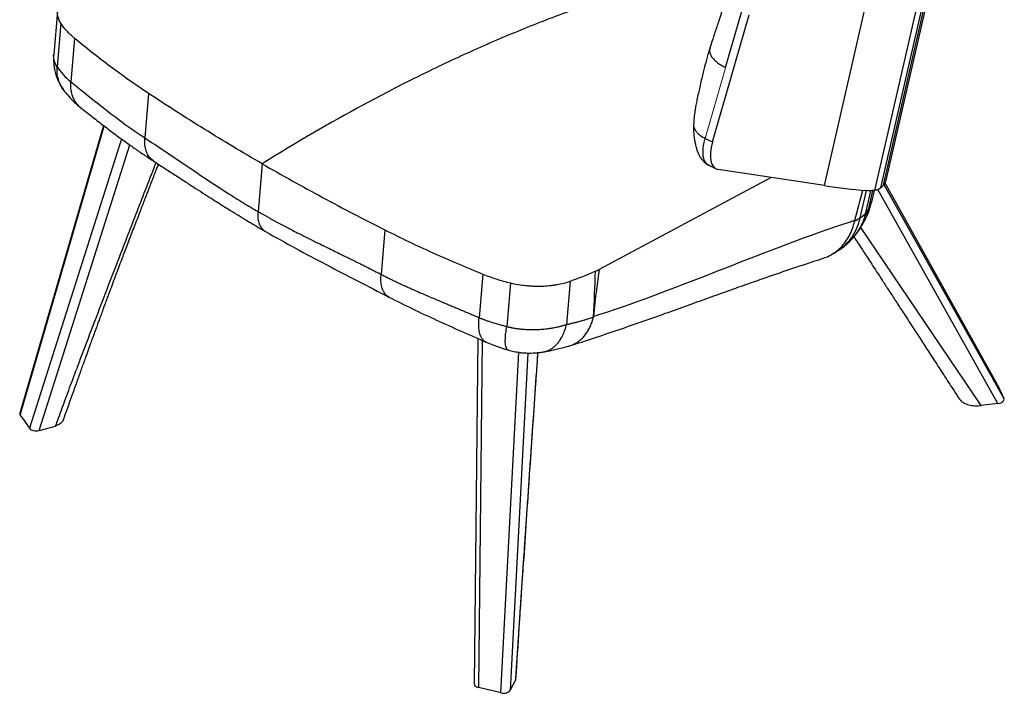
# Model space of a CAD drawing. Header units: millimetres. Extents: x 8 to 414, y 7 to 290.
# Tile 9 of 10: x 281 to 367, y 165 to 225. Entities that reach past the tile are written whole.
import ezdxf

# ---------------------------------------------------------------- set-up
doc = ezdxf.new("R2010")
doc.units = ezdxf.units.MM

msp = doc.modelspace()

# ---------------------------------------------------------------- linework, layer by layer
at = {"color": 7, "linetype": 'Continuous', "lineweight": 25}
for p, q in [((357.121, 210.627), (366.672, 252.215)), ((356.866, 210.067), (366.225, 250.819)), ((356.632, 209.826), (365.863, 250.019)), ((356.121, 209.61), (365.16, 248.971)), ((351.667, 210.029), (358.989, 241.91)), ((284.202, 225.375), (283.872, 221.551)), ((342.975, 220.413), (344.4, 225.357)), ((341.819, 213.867), (345.043, 225.053)), ((284.5, 224.308), (284.168, 220.475)), ((285.707, 222.98), (285.376, 219.152)), ((292.223, 218.134), (291.885, 214.227)), ((288.248, 215.322), (280.897, 190.012)), ((340.176, 215.456), (340.176, 215.466)), ((302.218, 211.951), (301.854, 207.742)), ((341.499, 211.82), (342.142, 211.516)), ((351.667, 210.029), (342.325, 211.461)), ((346.992, 210.746), (331.854, 202.661)), ((366.901, 192.516), (357.001, 210.297)), ((355.863, 208.72), (356.066, 209.606)), ((355.843, 208.652), (355.866, 208.735)), ((355, 206.564), (355.074, 206.702)), ((313.012, 206.133), (312.674, 202.226)), ((352.34, 203.987), (352.721, 204.217)), ((321.628, 202.244), (321.297, 198.415)), ((324.057, 201.473), (323.725, 197.639)), ((329.307, 201.628), (328.978, 197.815)), ((321.18, 196.59), (320.854, 166.219)), ((366.908, 192.5), (367.456, 191.316)), ((366.935, 190.874), (365.465, 190.696)), ((280.932, 189.83), (281.177, 189.481)), ((281.177, 189.481), (281.736, 188.685)), ((282.58, 188.5), (284.037, 188.889)), ((324.498, 166.527), (324.014, 165.645)), ((322.613, 165.561), (321.233, 165.884)), ((323.216, 165.42), (322.613, 165.561))]:
    msp.add_line(p, q, dxfattribs=at)
at = {"color": 144, "linetype": 'Continuous', "lineweight": 18}
for p, q in [((341.176, 214.171), (342.968, 220.389)), ((302.218, 211.951), (301.854, 207.742)), ((302.595, 205.962), (302.504, 205.998))]:
    msp.add_line(p, q, dxfattribs=at)
at = {"color": 8, "linetype": 'Continuous', "lineweight": 25}
for p, q in [((280.932, 189.83), (288.319, 215.267)), ((289.839, 214.132), (281.736, 188.685)), ((341.185, 214.167), (341.819, 213.867)), ((282.58, 188.5), (290.573, 213.603)), ((366.935, 190.874), (356.384, 209.686)), ((356.903, 210.13), (367.456, 191.316)), ((366.908, 192.5), (357, 210.296)), ((354.817, 207.203), (355.365, 209.589)), ((355.322, 207.628), (355.771, 209.583)), ((355.581, 208.013), (355.945, 209.597)), ((365.465, 190.696), (354.868, 206.349)), ((321.561, 196.422), (321.233, 165.884)), ((323.216, 165.42), (324.796, 195.37)), ((325.578, 195.307), (324.014, 165.645))]:
    msp.add_line(p, q, dxfattribs=at)
at = {"color": 144, "linetype": 'Continuous', "lineweight": 18}
msp.add_ellipse((342.794, 214.534), major_axis=(1.299, 2.712), ratio=0.461037, start_param=1.919118, end_param=3.144093, dxfattribs=at)
at = {"color": 7, "linetype": 'Continuous', "lineweight": 25}
for centre, major_axis, ratio, start_param, end_param in [((343.438, 214.23), (1.299, 2.712), 0.461037, 1.919118, 3.280475), ((275.227, 250.94), (89.722, -39.394), 0.145793, 5.792716, 5.874772), ((1732.137, 6594.831), (1411.666, 6496.313), 0.008244, 3.32638, 3.328597), ((310.096, -3120.586), (22.561, 3325.942), 0.005854, 0.040297, 0.064123), ((366.275, 192.407), (0.652, 0.016), 0.532187, 0.226195, 0.272451), ((366.825, 191.215), (0.649, 0.026), 0.537429, 4.861653, 6.502263), ((281.507, 189.961), (0.618, 0.006), 0.561261, 2.974145, 3.510122), ((282.314, 188.812), (0.62, 0.001), 0.558478, 3.514015, 5.154624), ((321.454, 166.217), (0.6, 0.001), 0.596722, 3.133728, 4.334684), ((323.443, 165.752), (0.601, 0.007), 0.593599, 4.31973, 5.960339)]:
    msp.add_ellipse(centre, major_axis=major_axis, ratio=ratio, start_param=start_param, end_param=end_param, dxfattribs=at)
at = {"color": 144, "linetype": 'Continuous', "lineweight": 18}
msp.add_open_spline([(337.498, 228.036), (334.621, 227.225), (331.724, 226.279), (327.346, 224.659), (325.882, 224.085), (322.942, 222.871), (321.47, 222.231), (318.52, 220.886), (317.042, 220.181), (314.082, 218.706), (312.599, 217.936), (308.151, 215.532), (305.184, 213.804), (302.218, 211.951)], degree=3, knots=[0, 0, 0, 0, 0.25, 0.25, 0.375, 0.375, 0.5, 0.5, 0.625, 0.625, 0.75, 0.75, 1, 1, 1, 1], dxfattribs=at)
at = {"color": 7, "linetype": 'Continuous', "lineweight": 25}
for points, knots in [([(337.498, 228.036), (334.621, 227.225), (331.724, 226.279), (327.346, 224.659), (325.882, 224.085), (322.942, 222.871), (321.47, 222.231), (318.52, 220.886), (317.042, 220.181), (314.082, 218.706), (312.599, 217.936), (308.151, 215.532), (305.184, 213.804), (302.218, 211.951)], [0, 0, 0, 0, 0.25, 0.25, 0.375, 0.375, 0.5, 0.5, 0.625, 0.625, 0.75, 0.75, 1, 1, 1, 1]), ([(284.5, 224.308), (284.422, 224.428), (284.36, 224.547), (284.265, 224.787), (284.232, 224.907), (284.205, 225.088), (284.199, 225.148), (284.197, 225.239), (284.197, 225.269), (284.199, 225.329), (284.201, 225.359), (284.215, 225.508), (284.241, 225.625), (284.322, 225.855), (284.376, 225.968), (284.48, 226.134), (284.518, 226.189), (284.601, 226.296), (284.645, 226.349), (284.789, 226.503), (284.897, 226.602), (285.138, 226.79), (285.271, 226.88), (285.417, 226.965)], [0, 0, 0, 0, 0.125, 0.125, 0.25, 0.25, 0.3125, 0.3125, 0.34375, 0.34375, 0.375, 0.375, 0.5, 0.5, 0.625, 0.625, 0.6875, 0.6875, 0.75, 0.75, 0.875, 0.875, 1, 1, 1, 1]), ([(343.153, 226.9), (343.104, 226.758), (343.016, 226.5), (342.903, 226.147), (342.814, 225.87), (342.738, 225.632), (342.663, 225.395), (342.571, 225.104), (342.475, 224.794), (342.377, 224.491), (342.289, 224.228), (342.201, 223.965), (342.097, 223.655), (341.96, 223.248), (341.788, 222.731), (341.669, 222.353), (341.603, 222.147)], [0, 0, 0, 0, 0.08957, 0.163, 0.221255, 0.264973, 0.315466, 0.378669, 0.454448, 0.518027, 0.572641, 0.619236, 0.679749, 0.763816, 0.870788, 1, 1, 1, 1]), ([(285.707, 222.98), (285.454, 223.192), (285.228, 223.408), (284.826, 223.851), (284.65, 224.077), (284.5, 224.308)], [0, 0, 0, 0, 0.5, 0.5, 1, 1, 1, 1]), ([(292.223, 218.134), (291.049, 218.913), (289.919, 219.706), (287.747, 221.322), (286.705, 222.144), (285.707, 222.98)], [0, 0, 0, 0, 0.5, 0.5, 1, 1, 1, 1]), ([(341.603, 222.147), (341.544, 221.955), (341.435, 221.6), (341.295, 221.108), (341.185, 220.701), (341.101, 220.377), (341.035, 220.113), (340.95, 219.768), (340.839, 219.297), (340.708, 218.721), (340.58, 218.143), (340.467, 217.616), (340.376, 217.19), (340.322, 216.88), (340.285, 216.634), (340.245, 216.334), (340.202, 215.934), (340.181, 215.631), (340.169, 215.462)], [0, 0, 0, 0, 0.087729, 0.162448, 0.224175, 0.272804, 0.309645, 0.345082, 0.431377, 0.526657, 0.608212, 0.693026, 0.763425, 0.797771, 0.827941, 0.869855, 0.927147, 1, 1, 1, 1]), ([(283.873, 221.556), (283.863, 221.379), (283.846, 221.055), (283.882, 220.616), (283.936, 220.276), (283.996, 220.016), (284.063, 219.777), (284.151, 219.518), (284.286, 219.197), (284.481, 218.815), (284.666, 218.551), (284.769, 218.404)], [0, 0, 0, 0, 0.159633, 0.29111, 0.393833, 0.467724, 0.53031, 0.615447, 0.711976, 0.840097, 1, 1, 1, 1]), ([(284.768, 218.405), (284.858, 218.289), (285.019, 218.081), (285.257, 217.806), (285.461, 217.586), (285.67, 217.376), (285.926, 217.136), (286.136, 216.965), (286.253, 216.87)], [0, 0, 0, 0, 0.220026, 0.395513, 0.527335, 0.646225, 0.803946, 1, 1, 1, 1]), ([(302.218, 211.951), (300.483, 212.953), (298.782, 213.969), (295.451, 216.03), (293.819, 217.075), (292.223, 218.134)], [0, 0, 0, 0, 0.5, 0.5, 1, 1, 1, 1]), ([(286.253, 216.87), (286.6, 216.598), (287.273, 216.071), (288.277, 215.296), (289.238, 214.57), (290.158, 213.894), (291.036, 213.271), (291.867, 212.7), (292.417, 212.341), (292.681, 212.169)], [0, 0, 0, 0, 0.173556, 0.336908, 0.49001, 0.632847, 0.765435, 0.887805, 1, 1, 1, 1]), ([(340.171, 215.456), (340.168, 215.418), (340.151, 215.192), (340.157, 214.797), (340.204, 214.299), (340.275, 213.868), (340.357, 213.5), (340.457, 213.156), (340.559, 212.892), (340.659, 212.687), (340.738, 212.545), (340.84, 212.388), (340.954, 212.242), (341.081, 212.106), (341.2, 212.003), (341.329, 211.911), (341.417, 211.864), (341.462, 211.84)], [0, 0, 0, 0, 0.028487, 0.167017, 0.287767, 0.392491, 0.48206, 0.557847, 0.648654, 0.684208, 0.721885, 0.769319, 0.831372, 0.872008, 0.92082, 0.959299, 1, 1, 1, 1]), ([(291.885, 214.227), (293.483, 213.195), (295.109, 212.073), (297.598, 210.404), (298.436, 209.849), (299.707, 209.038), (300.133, 208.772), (300.776, 208.379), (300.99, 208.249), (301.421, 207.993), (301.637, 207.867), (301.854, 207.742)], [0, 0, 0, 0, 0.5, 0.5, 0.75, 0.75, 0.875, 0.875, 0.9375, 0.9375, 1, 1, 1, 1]), ([(341.529, 211.817), (341.505, 211.824), (341.404, 211.854), (341.266, 211.987), (341.121, 212.214), (341.028, 212.511), (340.985, 212.867), (340.996, 213.266), (341.054, 213.705), (341.135, 214.014), (341.176, 214.171)], [0, 0, 0, 0, 0.042599, 0.182582, 0.318234, 0.457939, 0.591563, 0.72915, 0.862577, 1, 1, 1, 1]), ([(284.037, 188.889), (284.23, 189.417), (284.637, 190.533), (285.298, 192.314), (286.065, 194.36), (286.993, 196.809), (288.126, 199.776), (289.487, 203.312), (291.031, 207.299), (292.185, 210.268), (292.812, 211.876), (292.877, 212.042)], [0, 0, 0, 0, 0.068512, 0.144606, 0.23085, 0.333522, 0.461975, 0.615317, 0.791633, 0.97855, 1, 1, 1, 1]), ([(284.74, 189.474), (284.842, 189.76), (285.096, 190.472), (285.491, 191.577), (285.914, 192.757), (286.303, 193.839), (286.641, 194.776), (286.931, 195.578), (287.176, 196.255), (287.396, 196.863), (287.589, 197.392), (287.751, 197.836), (287.872, 198.169), (287.958, 198.404), (288.017, 198.564), (288.074, 198.721), (288.145, 198.914), (288.24, 199.173), (288.359, 199.498), (288.499, 199.878), (288.651, 200.289), (288.934, 201.053), (289.335, 202.131), (289.833, 203.454), (290.311, 204.711), (290.79, 205.959), (291.192, 207), (291.503, 207.806), (291.706, 208.33), (291.893, 208.816), (292.059, 209.244), (292.202, 209.616), (292.319, 209.918), (292.413, 210.162), (292.494, 210.372), (292.578, 210.588), (292.671, 210.83), (292.775, 211.099), (292.895, 211.409), (293, 211.681), (293.067, 211.853), (293.087, 211.905)], [0, 0, 0, 0, 0.037967, 0.094558, 0.146845, 0.194829, 0.23851, 0.271624, 0.301749, 0.328885, 0.352786, 0.372608, 0.388281, 0.39734, 0.404049, 0.409766, 0.418334, 0.42999, 0.444441, 0.461869, 0.480885, 0.499634, 0.564333, 0.625498, 0.67773, 0.733636, 0.793217, 0.817629, 0.841825, 0.863575, 0.882742, 0.899326, 0.913327, 0.923221, 0.931796, 0.941316, 0.952024, 0.963919, 0.977097, 0.993086, 1, 1, 1, 1]), ([(292.68, 212.169), (293.023, 211.947), (293.687, 211.518), (294.651, 210.891), (295.552, 210.306), (296.391, 209.764), (297.163, 209.268), (297.868, 208.819), (298.508, 208.414), (299.085, 208.053), (299.585, 207.743), (300.01, 207.482), (300.366, 207.264), (300.692, 207.067), (301.012, 206.874), (301.351, 206.672), (301.714, 206.457), (302.1, 206.23), (302.367, 206.076), (302.504, 205.996)], [0, 0, 0, 0, 0.107909, 0.208867, 0.302871, 0.38992, 0.470012, 0.541904, 0.607084, 0.665549, 0.717298, 0.757828, 0.793003, 0.823387, 0.854487, 0.887698, 0.92302, 0.960454, 1, 1, 1, 1]), ([(302.218, 211.951), (303.953, 210.95), (305.72, 209.964), (309.318, 208.024), (311.149, 207.071), (313.012, 206.133)], [0, 0, 0, 0, 0.5, 0.5, 1, 1, 1, 1]), ([(357.117, 210.628), (357.092, 210.531), (357.038, 210.322), (356.927, 210.156), (356.866, 210.067)], [0, 0, 0, 0, 0.461096, 1, 1, 1, 1]), ([(355.164, 206.871), (355.226, 206.985), (355.415, 207.328), (355.631, 207.869), (355.747, 208.304), (355.795, 208.487)], [0, 0, 0, 0, 0.22406, 0.674527, 1, 1, 1, 1]), ([(355.322, 207.628), (355.327, 207.634), (355.337, 207.646), (355.354, 207.667), (355.372, 207.691), (355.391, 207.718), (355.413, 207.749), (355.436, 207.782), (355.465, 207.826), (355.498, 207.878), (355.531, 207.931), (355.558, 207.975), (355.574, 208.001), (355.581, 208.013)], [0, 0, 0, 0, 0.0509224, 0.1086671, 0.1732402, 0.2446461, 0.3228881, 0.4079687, 0.4998897, 0.6559412, 0.791299, 0.9059773, 1, 1, 1, 1]), ([(302.506, 205.998), (302.499, 206.001), (302.391, 206.045), (302.228, 206.21), (302.028, 206.491), (301.9, 206.854), (301.832, 207.27), (301.847, 207.584), (301.854, 207.742)], [0, 0, 0, 0, 0.013971, 0.211165, 0.408296, 0.605474, 0.802701, 1, 1, 1, 1]), ([(301.854, 207.742), (301.922, 207.703), (302.058, 207.624), (302.265, 207.507), (302.475, 207.389), (302.687, 207.271), (302.902, 207.152), (303.119, 207.033), (303.34, 206.913), (303.563, 206.792), (303.789, 206.672), (304.018, 206.55), (304.25, 206.428), (304.55, 206.272), (304.97, 206.056), (305.561, 205.756), (306.31, 205.38), (307.082, 204.998), (307.806, 204.644), (308.408, 204.35), (308.955, 204.083), (309.446, 203.843), (309.898, 203.622), (310.325, 203.411), (310.743, 203.204), (311.15, 203.001), (311.546, 202.802), (311.932, 202.607), (312.306, 202.416), (312.553, 202.289), (312.674, 202.226)], [0, 0, 0, 0, 0.019572, 0.039371, 0.059397, 0.07965, 0.100129, 0.120836, 0.14177, 0.162932, 0.184321, 0.205937, 0.227782, 0.249854, 0.290715, 0.34601, 0.415741, 0.499908, 0.560375, 0.615619, 0.66564, 0.710438, 0.750014, 0.788846, 0.826636, 0.863386, 0.899097, 0.933768, 0.967402, 1, 1, 1, 1]), ([(354.325, 206.898), (354.366, 206.924), (354.449, 206.976), (354.548, 207.039), (354.621, 207.086), (354.67, 207.116), (354.718, 207.145), (354.768, 207.174), (354.8, 207.193), (354.817, 207.203)], [0, 0, 0, 0, 0.250067, 0.50014, 0.597535, 0.696208, 0.79617, 0.897431, 1, 1, 1, 1]), ([(354.817, 207.203), (354.829, 207.209), (354.853, 207.222), (354.888, 207.242), (354.919, 207.262), (354.948, 207.281), (354.975, 207.299), (355, 207.317), (355.022, 207.334), (355.042, 207.35), (355.061, 207.366), (355.077, 207.381), (355.093, 207.396), (355.108, 207.411), (355.122, 207.425), (355.136, 207.438), (355.148, 207.45), (355.164, 207.466), (355.186, 207.486), (355.216, 207.514), (355.249, 207.547), (355.286, 207.585), (355.31, 207.613), (355.322, 207.628)], [0, 0, 0, 0, 0.059829, 0.116401, 0.169719, 0.219784, 0.2666, 0.310169, 0.350495, 0.387583, 0.421441, 0.452075, 0.479498, 0.508968, 0.536917, 0.563353, 0.58828, 0.611706, 0.663797, 0.728664, 0.806318, 0.896762, 1, 1, 1, 1]), ([(331.363, 198.529), (331.523, 198.58), (331.682, 198.632), (331.842, 198.683), (339.143, 201.029), (346.673, 204.513), (353.974, 206.859), (354.098, 206.899), (354.221, 206.938), (354.344, 206.978)], [0.113167, 0.113167, 0.113167, 0.113167, 0.1207573, 0.1207573, 0.1207573, 0.4678319, 0.4678319, 0.4678319, 0.4736997, 0.4736997, 0.4736997, 0.4736997]), ([(351.57, 203.641), (351.759, 203.711), (352.139, 203.852), (352.659, 204.18), (353.132, 204.588), (353.544, 205.079), (353.884, 205.637), (354.153, 206.243), (354.268, 206.682), (354.325, 206.898)], [0, 0, 0, 0, 0.141935, 0.284885, 0.42961, 0.574797, 0.719103, 0.861232, 1, 1, 1, 1]), ([(354.371, 205.648), (354.431, 205.724), (354.536, 205.858), (354.664, 206.038), (354.774, 206.201), (354.883, 206.371), (354.956, 206.492), (355, 206.564)], [0, 0, 0, 0, 0.230556, 0.4091143, 0.5362715, 0.7257322, 1, 1, 1, 1]), ([(302.505, 205.996), (303.377, 205.502), (305.122, 204.516), (307.838, 203.08), (310.594, 201.657), (312.444, 200.702), (313.368, 200.225)], [0, 0, 0, 0, 0.250102, 0.500171, 0.750143, 1, 1, 1, 1]), ([(313.012, 206.133), (314.381, 205.443), (315.784, 204.774), (318.656, 203.478), (320.125, 202.85), (321.628, 202.244)], [0, 0, 0, 0, 0.5, 0.5, 1, 1, 1, 1]), ([(352.721, 204.217), (352.86, 204.301), (353.192, 204.503), (353.541, 204.784), (353.762, 204.993), (353.827, 205.057), (353.846, 205.076), (353.862, 205.092), (353.879, 205.109), (353.947, 205.177), (354.117, 205.348), (354.26, 205.516), (354.371, 205.648)], [0, 0, 0, 0, 0.215689, 0.517049, 0.609839, 0.626988, 0.639632, 0.644815, 0.660755, 0.698019, 0.763918, 1, 1, 1, 1]), ([(354.267, 205.53), (354.336, 205.425), (354.472, 205.216), (354.68, 204.896), (354.907, 204.549), (355.167, 204.149), (355.482, 203.666), (355.854, 203.094), (356.285, 202.43), (356.769, 201.687), (357.304, 200.865), (357.89, 199.964), (358.528, 198.983), (359.195, 197.955), (359.891, 196.885), (360.611, 195.777), (361.374, 194.602), (362.181, 193.361), (362.911, 192.238), (363.371, 191.529), (363.548, 191.256)], [0, 0, 0, 0, 0.022516, 0.044469, 0.067986, 0.09614, 0.128932, 0.169993, 0.216573, 0.268672, 0.326289, 0.389425, 0.45808, 0.532254, 0.605094, 0.682572, 0.764687, 0.85144, 0.942829, 1, 1, 1, 1]), ([(329.277, 195.94), (329.971, 196.164), (331.403, 196.625), (333.526, 197.343), (335.63, 198.073), (337.651, 198.789), (339.593, 199.484), (341.46, 200.154), (343.206, 200.779), (344.838, 201.359), (346.359, 201.893), (347.823, 202.398), (349.228, 202.873), (350.47, 203.285), (351.246, 203.534), (351.57, 203.639)], [0, 0, 0, 0, 0.091654, 0.18905, 0.28318, 0.374043, 0.461637, 0.545958, 0.627005, 0.698418, 0.767077, 0.832982, 0.896131, 0.956528, 1, 1, 1, 1]), ([(312.674, 202.226), (312.729, 202.198), (312.84, 202.141), (313.009, 202.055), (313.183, 201.967), (313.362, 201.878), (313.545, 201.788), (313.734, 201.696), (313.928, 201.603), (314.126, 201.509), (314.33, 201.413), (314.539, 201.316), (314.779, 201.206), (315.101, 201.06), (315.554, 200.858), (316.165, 200.59), (316.798, 200.319), (317.386, 200.07), (317.862, 199.869), (318.3, 199.686), (318.698, 199.52), (319.064, 199.367), (319.409, 199.222), (319.743, 199.081), (320.07, 198.943), (320.388, 198.808), (320.698, 198.675), (321, 198.544), (321.199, 198.458), (321.297, 198.415)], [0, 0, 0, 0, 0.0200214, 0.0405784, 0.0616713, 0.0833002, 0.1054654, 0.1281671, 0.1514055, 0.1751807, 0.1994929, 0.2243423, 0.2497289, 0.2850693, 0.3385199, 0.4100827, 0.4997606, 0.5591503, 0.6138583, 0.6638845, 0.7092289, 0.7498915, 0.7885992, 0.8263126, 0.8630328, 0.8987605, 0.9334969, 0.967243, 1, 1, 1, 1]), ([(321.628, 202.244), (322.007, 202.09), (322.4, 201.949), (323.209, 201.692), (323.627, 201.576), (324.057, 201.473)], [0, 0, 0, 0, 0.5, 0.5, 1, 1, 1, 1]), ([(324.057, 201.473), (324.278, 201.419), (324.502, 201.373), (324.955, 201.297), (325.184, 201.266), (325.531, 201.231), (325.647, 201.221), (325.822, 201.209), (325.881, 201.206), (325.997, 201.199), (326.056, 201.197), (326.346, 201.187), (326.576, 201.186), (327.03, 201.2), (327.255, 201.215), (327.588, 201.248), (327.699, 201.261), (327.916, 201.291), (328.023, 201.307), (328.339, 201.362), (328.542, 201.406), (328.935, 201.506), (329.125, 201.563), (329.307, 201.628)], [0, 0, 0, 0, 0.125, 0.125, 0.25, 0.25, 0.3125, 0.3125, 0.34375, 0.34375, 0.375, 0.375, 0.5, 0.5, 0.625, 0.625, 0.6875, 0.6875, 0.75, 0.75, 0.875, 0.875, 1, 1, 1, 1]), ([(313.368, 200.225), (314.048, 199.881), (315.408, 199.193), (317.537, 198.206), (319.704, 197.236), (321.168, 196.594), (321.9, 196.272)], [0, 0, 0, 0, 0.250176, 0.500231, 0.750236, 1, 1, 1, 1]), ([(321.297, 198.415), (321.319, 198.406), (321.367, 198.385), (321.444, 198.354), (321.533, 198.319), (321.633, 198.281), (321.744, 198.24), (321.866, 198.196), (322, 198.149), (322.147, 198.1), (322.305, 198.049), (322.487, 197.993), (322.683, 197.934), (322.887, 197.875), (323.079, 197.82), (323.258, 197.769), (323.425, 197.723), (323.58, 197.68), (323.678, 197.652), (323.725, 197.639)], [0, 0, 0, 0, 0.02947, 0.063487, 0.102052, 0.145168, 0.192836, 0.24506, 0.301842, 0.363185, 0.429093, 0.499568, 0.587289, 0.669601, 0.746502, 0.817991, 0.884069, 0.944738, 1, 1, 1, 1]), ([(328.978, 197.815), (329.01, 197.822), (329.077, 197.835), (329.18, 197.857), (329.289, 197.881), (329.402, 197.908), (329.52, 197.936), (329.643, 197.966), (329.772, 197.999), (329.905, 198.035), (330.042, 198.072), (330.238, 198.127), (330.474, 198.196), (330.733, 198.273), (330.946, 198.339), (331.115, 198.392), (331.24, 198.432), (331.31, 198.454), (331.337, 198.463)], [0, 0, 0, 0, 0.039957, 0.082138, 0.126546, 0.173182, 0.222046, 0.27314, 0.326464, 0.382019, 0.439806, 0.499826, 0.629645, 0.740884, 0.833539, 0.907611, 0.963098, 1, 1, 1, 1]), ([(329.137, 195.9), (329.151, 195.903), (329.225, 195.921), (329.355, 195.964), (329.528, 196.032), (329.764, 196.146), (330.058, 196.33), (330.394, 196.623), (330.677, 196.956), (330.907, 197.311), (331.087, 197.667), (331.239, 198.052), (331.312, 198.328), (331.348, 198.467)], [0, 0, 0, 0, 0.0127347, 0.0685604, 0.1249297, 0.1817622, 0.3057658, 0.4366455, 0.5731345, 0.6782952, 0.7850132, 0.8925117, 1, 1, 1, 1]), ([(323.725, 197.639), (323.749, 197.633), (323.797, 197.621), (323.87, 197.604), (323.945, 197.586), (324.022, 197.569), (324.101, 197.553), (324.181, 197.537), (324.263, 197.521), (324.347, 197.506), (324.433, 197.492), (324.521, 197.478), (324.61, 197.465), (324.701, 197.452), (324.794, 197.44), (324.889, 197.429), (324.985, 197.419), (325.12, 197.406), (325.325, 197.389), (325.633, 197.373), (326.036, 197.365), (326.422, 197.375), (326.754, 197.395), (326.998, 197.416), (327.23, 197.441), (327.448, 197.47), (327.655, 197.501), (327.848, 197.535), (328.03, 197.57), (328.199, 197.606), (328.356, 197.642), (328.502, 197.679), (328.636, 197.715), (328.76, 197.749), (328.873, 197.783), (328.944, 197.805), (328.978, 197.815)], [0, 0, 0, 0, 0.013554, 0.027378, 0.041474, 0.055841, 0.07048, 0.085391, 0.100575, 0.116031, 0.131761, 0.147765, 0.164043, 0.180595, 0.197422, 0.214525, 0.231903, 0.249558, 0.287368, 0.342477, 0.41495, 0.504866, 0.551918, 0.597195, 0.640689, 0.682394, 0.722304, 0.760413, 0.796716, 0.831209, 0.863889, 0.894752, 0.923796, 0.951019, 0.976421, 1, 1, 1, 1]), ([(321.9, 196.272), (322.103, 196.188), (322.514, 196.017), (323.17, 195.791), (323.622, 195.649), (323.851, 195.577)], [0, 0, 0, 0, 0.323542, 0.657188, 1, 1, 1, 1]), ([(326.964, 195.41), (327.081, 195.431), (327.34, 195.477), (327.753, 195.561), (328.226, 195.668), (328.696, 195.783), (329.003, 195.864), (329.137, 195.9)], [0, 0, 0, 0, 0.152293, 0.337191, 0.554844, 0.805286, 1, 1, 1, 1]), ([(323.851, 195.577), (324.018, 195.531), (324.327, 195.445), (324.764, 195.37), (325.125, 195.329), (325.407, 195.311), (325.653, 195.304), (325.908, 195.304), (326.217, 195.318), (326.579, 195.35), (326.83, 195.389), (326.964, 195.41)], [0, 0, 0, 0, 0.163562, 0.302512, 0.417052, 0.50775, 0.570146, 0.649167, 0.747774, 0.865523, 1, 1, 1, 1]), ([(326.445, 195.341), (326.407, 194.797), (326.194, 191.707), (325.803, 185.99), (325.292, 178.462), (324.858, 171.995), (324.602, 168.108), (324.501, 166.576), (324.498, 166.527)], [0, 0, 0, 0, 0.056604, 0.32122, 0.59468, 0.840087, 0.994915, 1, 1, 1, 1]), ([(324.522, 166.654), (324.531, 166.783), (324.551, 167.089), (324.58, 167.536), (324.608, 167.956), (324.629, 168.274), (324.647, 168.534), (324.663, 168.785), (324.688, 169.154), (324.722, 169.662), (324.766, 170.332), (324.815, 171.061), (324.868, 171.844), (324.923, 172.668), (324.981, 173.522), (325.038, 174.364), (325.091, 175.158), (325.149, 176.014), (325.21, 176.908), (325.272, 177.816), (325.325, 178.602), (325.373, 179.308), (325.422, 180.015), (325.475, 180.804), (325.535, 181.671), (325.599, 182.608), (325.668, 183.607), (325.743, 184.699), (325.824, 185.885), (325.901, 187.002), (325.972, 188.023), (326.032, 188.892), (326.089, 189.717), (326.141, 190.47), (326.188, 191.149), (326.228, 191.73), (326.262, 192.22), (326.29, 192.625), (326.315, 192.977), (326.336, 193.276), (326.353, 193.522), (326.366, 193.714), (326.377, 193.866), (326.387, 194.011), (326.4, 194.197), (326.417, 194.454), (326.441, 194.794), (326.462, 195.101), (326.476, 195.293), (326.479, 195.345)], [0, 0, 0, 0, 0.013412, 0.032072, 0.046714, 0.057339, 0.065268, 0.073967, 0.083617, 0.10378, 0.127141, 0.1537, 0.180116, 0.209081, 0.239985, 0.26954, 0.297253, 0.323124, 0.359157, 0.390875, 0.418278, 0.44138, 0.464807, 0.492313, 0.523896, 0.55547, 0.59028, 0.628328, 0.669612, 0.714134, 0.745038, 0.776226, 0.804984, 0.831188, 0.854838, 0.875934, 0.891898, 0.906006, 0.91826, 0.928658, 0.937201, 0.943889, 0.948722, 0.953074, 0.959101, 0.96804, 0.979891, 0.994654, 1, 1, 1, 1]), ([(363.541, 191.272), (363.569, 191.23), (363.629, 191.144), (363.767, 191.025), (363.938, 190.918), (364.142, 190.826), (364.372, 190.753), (364.625, 190.702), (364.896, 190.674), (365.18, 190.669), (365.369, 190.687), (365.465, 190.696)], [0, 0, 0, 0, 0.098565, 0.203208, 0.310724, 0.41861, 0.529339, 0.641779, 0.757167, 0.87711, 1, 1, 1, 1]), ([(284.739, 189.475), (284.739, 189.473), (284.728, 189.421), (284.665, 189.323), (284.551, 189.185), (284.392, 189.06), (284.219, 188.961), (284.091, 188.91), (284.037, 188.889)], [0, 0, 0, 0, 0.0076526, 0.2132493, 0.424683, 0.6325319, 0.8463017, 1, 1, 1, 1]), ([(324.498, 166.527), (324.505, 166.55), (324.518, 166.592), (324.517, 166.635), (324.517, 166.655)], [0, 0, 0, 0, 0.540061, 1, 1, 1, 1])]:
    msp.add_open_spline(points, degree=3, knots=knots, dxfattribs=at)
at = {"color": 8, "linetype": 'Continuous', "lineweight": 25}
for points, knots in [([(341.613, 222.145), (341.594, 222.088), (341.549, 221.95), (341.581, 221.71), (341.694, 221.438), (341.897, 221.165), (342.182, 220.898), (342.538, 220.642), (342.829, 220.489), (342.975, 220.413)], [0, 0, 0, 0, 0.103551, 0.252666, 0.402415, 0.552183, 0.701264, 0.85013, 1, 1, 1, 1]), ([(284.168, 220.475), (284.132, 220.533), (284.055, 220.655), (283.991, 220.799), (283.954, 220.902), (283.936, 220.958), (283.919, 221.015), (283.905, 221.073), (283.892, 221.133), (283.881, 221.202), (283.87, 221.29), (283.865, 221.408), (283.864, 221.499), (283.872, 221.55), (283.872, 221.551)], [0, 0, 0, 0, 0.169552, 0.353829, 0.404547, 0.456285, 0.509043, 0.562823, 0.617628, 0.673458, 0.751364, 0.859135, 0.996852, 1, 1, 1, 1]), ([(284.773, 218.408), (284.754, 218.43), (284.642, 218.562), (284.489, 218.839), (284.295, 219.293), (284.166, 219.84), (284.167, 220.267), (284.168, 220.475)], [0, 0, 0, 0, 0.040828, 0.241194, 0.438572, 0.725967, 1, 1, 1, 1]), ([(286.263, 216.883), (286.186, 216.94), (286.013, 217.066), (285.807, 217.336), (285.622, 217.652), (285.468, 218.058), (285.365, 218.554), (285.372, 218.956), (285.376, 219.152)], [0, 0, 0, 0, 0.122119, 0.274646, 0.426042, 0.575225, 0.792572, 1, 1, 1, 1]), ([(341.176, 214.171), (341.048, 214.238), (340.792, 214.372), (340.53, 214.606), (340.348, 214.843), (340.225, 215.08), (340.166, 215.286), (340.173, 215.408), (340.176, 215.456)], [0, 0, 0, 0, 0.1779015, 0.355802, 0.5339321, 0.7105578, 0.88647, 1, 1, 1, 1]), ([(292.685, 212.175), (292.584, 212.247), (292.366, 212.403), (292.124, 212.761), (291.953, 213.202), (291.867, 213.695), (291.879, 214.053), (291.885, 214.227)], [0, 0, 0, 0, 0.183453, 0.395812, 0.604693, 0.806943, 1, 1, 1, 1]), ([(354.987, 206.565), (355.033, 206.636), (355.202, 206.894), (355.409, 207.379), (355.524, 207.804), (355.581, 208.013)], [0, 0, 0, 0, 0.162597, 0.590029, 1, 1, 1, 1]), ([(355.581, 208.013), (355.606, 208.057), (355.663, 208.155), (355.743, 208.332), (355.815, 208.525), (355.847, 208.665), (355.861, 208.728)], [0, 0, 0, 0, 0.204071, 0.455368, 0.753937, 1, 1, 1, 1]), ([(352.718, 204.223), (352.811, 204.276), (353.049, 204.411), (353.393, 204.687), (353.748, 205.037), (354.09, 205.467), (354.398, 205.981), (354.657, 206.575), (354.764, 206.996), (354.817, 207.203)], [0, 0, 0, 0, 0.088352, 0.225877, 0.361968, 0.495962, 0.670281, 0.838608, 1, 1, 1, 1]), ([(354.365, 205.652), (354.414, 205.71), (354.609, 205.941), (354.878, 206.393), (355.156, 206.996), (355.268, 207.42), (355.322, 207.628)], [0, 0, 0, 0, 0.102625, 0.412898, 0.712581, 1, 1, 1, 1]), ([(313.372, 200.233), (313.354, 200.239), (313.223, 200.286), (313.035, 200.478), (312.825, 200.806), (312.698, 201.228), (312.641, 201.702), (312.663, 202.054), (312.674, 202.226)], [0, 0, 0, 0, 0.032843, 0.232458, 0.432073, 0.628417, 0.81853, 1, 1, 1, 1]), ([(321.906, 196.286), (321.872, 196.297), (321.735, 196.339), (321.58, 196.513), (321.433, 196.765), (321.341, 197.033), (321.273, 197.389), (321.244, 197.841), (321.279, 198.227), (321.297, 198.415)], [0, 0, 0, 0, 0.065091, 0.258015, 0.386931, 0.514891, 0.64098, 0.824682, 1, 1, 1, 1]), ([(323.853, 195.584), (323.84, 195.586), (323.791, 195.593), (323.727, 195.667), (323.661, 195.806), (323.618, 196.007), (323.597, 196.259), (323.6, 196.605), (323.634, 197.055), (323.695, 197.447), (323.725, 197.639)], [0, 0, 0, 0, 0.045357, 0.16771, 0.290996, 0.414282, 0.536635, 0.657164, 0.832662, 1, 1, 1, 1]), ([(326.963, 195.413), (326.982, 195.415), (327.096, 195.428), (327.299, 195.495), (327.569, 195.617), (327.823, 195.785), (328.06, 195.993), (328.276, 196.237), (328.488, 196.542), (328.686, 196.913), (328.859, 197.348), (328.939, 197.662), (328.978, 197.815)], [0, 0, 0, 0, 0.0196837, 0.1213251, 0.2234961, 0.3256671, 0.4273085, 0.5279068, 0.6269801, 0.7559171, 0.8804882, 1, 1, 1, 1])]:
    msp.add_open_spline(points, degree=3, knots=knots, dxfattribs=at)
at = {"color": 7, "linetype": 'Continuous', "lineweight": 25}
for points in [[(284.168, 220.475), (284.469, 220.051), (284.875, 219.554), (285.376, 219.152)], [(285.376, 219.152), (287.378, 217.578), (289.541, 215.742), (291.885, 214.227)], [(356.632, 209.826), (356.507, 209.721), (356.333, 209.648), (356.121, 209.61)], [(356.866, 210.067), (356.797, 209.976), (356.718, 209.896), (356.632, 209.826)], [(356.121, 209.61), (355.839, 209.573), (355.561, 209.567), (355.289, 209.591)], [(354.344, 206.978), (354.337, 206.951), (354.331, 206.924), (354.325, 206.898)], [(329.307, 201.628), (330.073, 201.897), (330.808, 202.187), (331.512, 202.496)], [(331.512, 202.496), (331.454, 201.152), (331.396, 199.807), (331.337, 198.463)], [(331.512, 202.496), (331.627, 202.551), (331.741, 202.606), (331.854, 202.661)], [(331.337, 198.463), (331.341, 198.464), (331.345, 198.466), (331.348, 198.467)], [(331.351, 198.467), (331.357, 198.488), (331.361, 198.509), (331.363, 198.529)]]:
    msp.add_open_spline(points, degree=3, dxfattribs=at)

doc.saveas('drawing.dxf')
